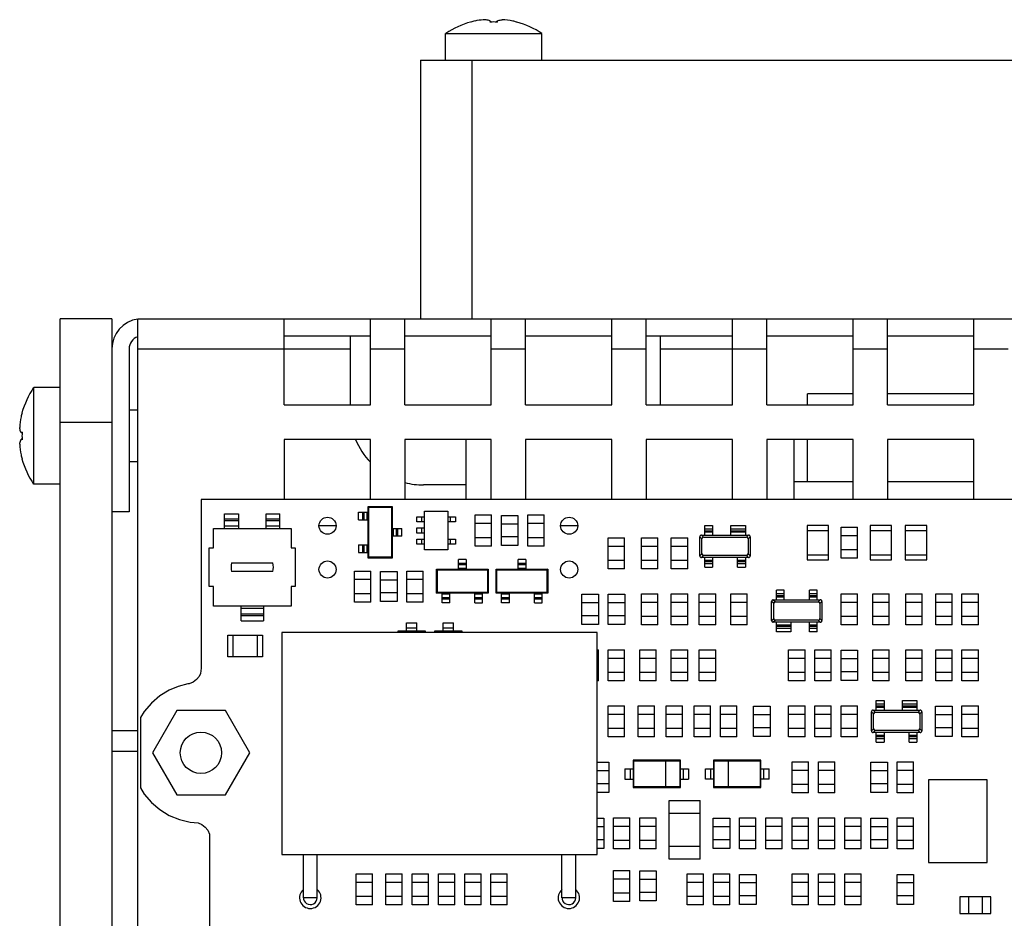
# Model space of a CAD drawing. Header units: millimetres. Extents: x 6 to 490, y 28 to 311.
# Tile 4 of 13: x 299 to 345, y 72 to 114. Entities that reach past the tile are written whole.
import ezdxf

# ---------------------------------------------------------------- set-up
doc = ezdxf.new("R2010")
doc.units = ezdxf.units.MM

msp = doc.modelspace()

# ---------------------------------------------------------------- linework, layer by layer
at = {"color": 7, "linetype": 'Continuous'}
for p, q in [((319.756, 113.524), (319.751, 113.523)), ((319.756, 113.524), (319.759, 113.521)), ((320.679, 113.522), (320.673, 113.567)), ((320.962, 113.522), (320.968, 113.567)), ((321.882, 113.521), (321.885, 113.524)), ((318.58, 111.749), (318.58, 112.983)), ((318.58, 112.983), (323.06, 112.983)), ((323.06, 111.749), (323.06, 112.983)), ((317.42, 111.749), (317.42, 99.749)), ((317.42, 111.749), (381.42, 111.749)), ((300.7, 53.148), (300.7, 99.748)), ((303.1, 99.748), (300.7, 99.748)), ((303.1, 99.748), (303.1, 53.148)), ((304.3, 66.105), (304.3, 99.749)), ((304.3, 99.749), (394.7, 99.749)), ((311.1, 95.749), (311.1, 99.749)), ((315.1, 95.749), (315.1, 99.749)), ((316.7, 95.749), (316.7, 99.749)), ((320.7, 95.749), (320.7, 99.749)), ((322.3, 95.749), (322.3, 99.749)), ((326.3, 95.749), (326.3, 99.749)), ((327.9, 95.749), (327.9, 99.749)), ((331.9, 95.749), (331.9, 99.749)), ((333.5, 95.749), (333.5, 99.749)), ((337.5, 95.749), (337.5, 99.749)), ((339.1, 95.749), (339.1, 99.749)), ((343.1, 95.749), (343.1, 99.749)), ((311.1, 98.949), (315.1, 98.949)), ((314.158, 98.949), (314.158, 95.749)), ((316.7, 98.949), (320.7, 98.949)), ((322.3, 98.949), (326.3, 98.949)), ((327.9, 98.949), (331.9, 98.949)), ((328.558, 95.749), (328.558, 98.949)), ((333.5, 98.949), (337.5, 98.949)), ((339.1, 98.949), (343.1, 98.949)), ((303.9, 98.349), (303.9, 90.789)), ((299.467, 92.069), (299.467, 96.549)), ((300.7, 96.549), (299.467, 96.549)), ((335.381, 95.749), (335.381, 96.255)), ((337.5, 96.255), (335.381, 96.255)), ((343.1, 96.255), (339.1, 96.255)), ((311.1, 95.749), (315.1, 95.749)), ((316.7, 95.749), (320.7, 95.749)), ((322.3, 95.749), (326.3, 95.749)), ((327.9, 95.749), (331.9, 95.749)), ((333.5, 95.749), (337.5, 95.749)), ((339.1, 95.749), (343.1, 95.749)), ((298.928, 95.37), (298.925, 95.373)), ((304.3, 95.509), (303.9, 95.509)), ((300.7, 94.948), (303.1, 94.948)), ((298.927, 94.45), (298.882, 94.456)), ((298.927, 94.167), (298.882, 94.161)), ((298.927, 94.167), (298.927, 94.171)), ((311.1, 94.149), (311.1, 91.359)), ((315.1, 94.149), (311.1, 94.149)), ((315.1, 91.359), (315.1, 94.149)), ((316.7, 94.149), (316.7, 91.359)), ((320.7, 94.149), (316.7, 94.149)), ((319.549, 91.359), (319.549, 94.149)), ((320.7, 91.359), (320.7, 94.149)), ((322.3, 94.149), (322.3, 91.359)), ((326.3, 94.149), (322.3, 94.149)), ((326.3, 91.359), (326.3, 94.149)), ((327.9, 94.149), (327.9, 91.359)), ((331.9, 94.149), (327.9, 94.149)), ((331.9, 91.359), (331.9, 94.149)), ((333.5, 94.149), (333.5, 91.359)), ((337.5, 94.149), (333.5, 94.149)), ((334.749, 94.149), (334.749, 91.359)), ((335.381, 92.175), (335.381, 94.149)), ((337.5, 91.359), (337.5, 94.149)), ((339.1, 94.149), (339.1, 91.359)), ((343.1, 94.149), (339.1, 94.149)), ((343.1, 91.359), (343.1, 94.149)), ((298.925, 93.244), (298.928, 93.247)), ((304.3, 93.109), (303.9, 93.109)), ((300.7, 92.069), (299.467, 92.069)), ((319.549, 92.031), (317.558, 92.031)), ((337.5, 92.175), (334.749, 92.175)), ((343.1, 92.175), (339.1, 92.175)), ((307.236, 91.359), (307.236, 83.524)), ((391.479, 91.359), (307.236, 91.359)), ((314.989, 88.635), (314.989, 91.035)), ((314.989, 91.035), (315.028, 90.997)), ((314.989, 91.035), (316.109, 91.035)), ((315.028, 88.674), (315.028, 90.997)), ((315.028, 90.997), (316.071, 90.997)), ((316.109, 91.035), (316.071, 90.997)), ((316.071, 90.997), (316.071, 88.674)), ((316.109, 91.035), (316.109, 88.635)), ((303.9, 90.789), (303.1, 90.789)), ((308.332, 90.01), (308.332, 90.69)), ((308.332, 90.69), (308.972, 90.69)), ((308.972, 90.69), (308.972, 90.01)), ((310.252, 90.01), (310.252, 90.69)), ((310.252, 90.69), (310.892, 90.69)), ((310.892, 90.01), (310.892, 90.69)), ((314.549, 90.415), (314.549, 90.775)), ((314.549, 90.775), (314.989, 90.775)), ((317.246, 90.317), (317.246, 90.557)), ((317.246, 90.557), (317.606, 90.557)), ((317.486, 90.317), (317.486, 90.557)), ((317.606, 89.017), (317.606, 90.817)), ((317.606, 90.817), (318.686, 90.817)), ((318.686, 90.817), (318.686, 89.017)), ((318.686, 90.557), (319.046, 90.557)), ((318.806, 90.557), (318.806, 90.317)), ((319.046, 90.557), (319.046, 90.317)), ((319.96, 89.197), (319.96, 90.637)), ((319.96, 90.637), (320.72, 90.637)), ((320.72, 89.197), (320.72, 90.637)), ((321.176, 89.217), (321.176, 90.617)), ((321.176, 90.617), (321.944, 90.617)), ((321.944, 90.617), (321.944, 89.217)), ((322.399, 89.197), (322.399, 90.637)), ((322.399, 90.637), (323.159, 90.637)), ((323.159, 89.197), (323.159, 90.637)), ((308.972, 90.37), (308.332, 90.37)), ((310.892, 90.37), (310.252, 90.37)), ((312.71, 90.149), (313.503, 90.149)), ((314.549, 90.415), (314.989, 90.415)), ((317.606, 90.317), (317.246, 90.317)), ((317.246, 89.797), (317.246, 90.037)), ((317.246, 90.037), (317.606, 90.037)), ((317.486, 89.797), (317.486, 90.037)), ((319.046, 90.317), (318.686, 90.317)), ((320.72, 90.237), (319.96, 90.237)), ((321.944, 90.217), (321.176, 90.217)), ((323.159, 90.237), (322.399, 90.237)), ((323.927, 90.149), (324.719, 90.149)), ((330.613, 89.705), (330.613, 90.153)), ((330.613, 90.153), (330.973, 90.153)), ((330.973, 90.153), (330.973, 89.705)), ((331.829, 89.705), (331.829, 90.153)), ((331.829, 90.153), (332.501, 90.153)), ((332.501, 90.153), (332.501, 89.705)), ((335.365, 90.148), (335.365, 88.548)), ((336.365, 90.148), (335.365, 90.148)), ((336.365, 88.548), (336.365, 90.148)), ((336.948, 88.628), (336.948, 90.068)), ((336.948, 90.068), (337.708, 90.068)), ((337.708, 88.628), (337.708, 90.068)), ((338.291, 90.148), (338.291, 88.548)), ((339.291, 90.148), (338.291, 90.148)), ((339.291, 88.548), (339.291, 90.148)), ((339.917, 90.148), (339.917, 88.548)), ((340.917, 90.148), (339.917, 90.148)), ((340.917, 88.548), (340.917, 90.148)), ((307.812, 89.11), (307.812, 90.01)), ((307.812, 90.01), (311.412, 90.01)), ((311.412, 90.01), (311.412, 89.11)), ((316.109, 90.015), (316.549, 90.015)), ((316.549, 89.655), (316.109, 89.655)), ((316.549, 89.655), (316.549, 90.015)), ((317.606, 89.797), (317.246, 89.797)), ((319.96, 89.597), (320.72, 89.597)), ((321.944, 89.617), (321.176, 89.617)), ((322.399, 89.597), (323.159, 89.597)), ((326.138, 88.14), (326.138, 89.58)), ((326.138, 89.58), (326.898, 89.58)), ((326.898, 88.14), (326.898, 89.58)), ((327.682, 88.14), (327.682, 89.58)), ((327.682, 89.58), (328.442, 89.58)), ((328.442, 88.14), (328.442, 89.58)), ((329.064, 88.14), (329.064, 89.58)), ((329.064, 89.58), (329.824, 89.58)), ((329.824, 88.14), (329.824, 89.58)), ((330.389, 88.743), (330.389, 89.628)), ((330.466, 89.705), (332.648, 89.705)), ((330.563, 89.609), (332.551, 89.609)), ((332.725, 89.628), (332.725, 88.743)), ((336.365, 89.908), (335.365, 89.908)), ((337.708, 89.668), (336.948, 89.668)), ((339.291, 89.908), (338.291, 89.908)), ((340.917, 89.908), (339.917, 89.908)), ((314.549, 89.255), (314.549, 88.895)), ((314.549, 89.255), (314.989, 89.255)), ((317.246, 89.277), (317.246, 89.517)), ((317.246, 89.517), (317.606, 89.517)), ((317.606, 89.277), (317.246, 89.277)), ((317.486, 89.277), (317.486, 89.517)), ((318.686, 89.517), (319.046, 89.517)), ((319.046, 89.277), (318.686, 89.277)), ((318.806, 89.517), (318.806, 89.277)), ((319.046, 89.517), (319.046, 89.277)), ((320.72, 89.197), (319.96, 89.197)), ((321.944, 89.217), (321.176, 89.217)), ((323.159, 89.197), (322.399, 89.197)), ((326.898, 89.18), (326.138, 89.18)), ((328.442, 89.18), (327.682, 89.18)), ((329.824, 89.18), (329.064, 89.18)), ((330.486, 88.839), (330.486, 89.531)), ((332.629, 89.531), (332.629, 88.839)), ((307.612, 87.31), (307.612, 89.11)), ((307.612, 89.11), (307.812, 89.11)), ((311.412, 89.11), (311.612, 89.11)), ((311.612, 89.11), (311.612, 87.31)), ((314.549, 88.895), (314.989, 88.895)), ((314.989, 88.635), (315.028, 88.674)), ((316.071, 88.674), (315.028, 88.674)), ((316.109, 88.635), (316.071, 88.674)), ((318.686, 89.017), (317.606, 89.017)), ((332.648, 88.665), (330.466, 88.665)), ((332.551, 88.762), (330.563, 88.762)), ((330.613, 88.217), (330.613, 88.665)), ((330.973, 88.665), (330.973, 88.217)), ((332.141, 88.217), (332.141, 88.665)), ((332.501, 88.665), (332.501, 88.217)), ((335.365, 88.788), (336.365, 88.788)), ((336.948, 89.028), (337.708, 89.028)), ((338.291, 88.788), (339.291, 88.788)), ((339.917, 88.788), (340.917, 88.788)), ((308.653, 88.414), (310.57, 88.414)), ((316.109, 88.635), (314.989, 88.635)), ((319.185, 88.124), (319.185, 88.564)), ((319.545, 88.564), (319.185, 88.564)), ((319.545, 88.564), (319.545, 88.124)), ((321.949, 88.124), (321.949, 88.564)), ((322.309, 88.564), (321.949, 88.564)), ((322.309, 88.564), (322.309, 88.124)), ((326.138, 88.54), (326.898, 88.54)), ((327.682, 88.54), (328.442, 88.54)), ((329.064, 88.54), (329.824, 88.54)), ((330.613, 88.217), (330.973, 88.217)), ((332.141, 88.217), (332.501, 88.217)), ((335.365, 88.548), (336.365, 88.548)), ((337.708, 88.628), (336.948, 88.628)), ((338.291, 88.548), (339.291, 88.548)), ((339.917, 88.548), (340.917, 88.548)), ((310.57, 88.006), (308.653, 88.006)), ((314.352, 86.596), (314.352, 88.036)), ((314.352, 88.036), (315.112, 88.036)), ((315.112, 86.596), (315.112, 88.036)), ((315.567, 86.616), (315.567, 88.016)), ((315.567, 88.016), (316.335, 88.016)), ((316.335, 88.016), (316.335, 86.616)), ((316.791, 86.596), (316.791, 88.036)), ((316.791, 88.036), (317.551, 88.036)), ((317.551, 86.596), (317.551, 88.036)), ((318.165, 87.004), (318.165, 88.124)), ((318.165, 88.124), (318.204, 88.085)), ((318.165, 88.124), (320.565, 88.124)), ((318.204, 87.042), (318.204, 88.085)), ((318.204, 88.085), (320.527, 88.085)), ((320.565, 88.124), (320.527, 88.085)), ((320.527, 88.085), (320.527, 87.042)), ((320.565, 88.124), (320.565, 87.004)), ((320.929, 87.004), (320.929, 88.124)), ((320.929, 88.124), (320.967, 88.085)), ((320.929, 88.124), (323.329, 88.124)), ((320.967, 87.042), (320.967, 88.085)), ((320.967, 88.085), (323.29, 88.085)), ((323.329, 88.124), (323.29, 88.085)), ((323.29, 88.085), (323.29, 87.042)), ((323.329, 88.124), (323.329, 87.004)), ((326.898, 88.14), (326.138, 88.14)), ((328.442, 88.14), (327.682, 88.14)), ((329.824, 88.14), (329.064, 88.14)), ((307.812, 87.31), (307.612, 87.31)), ((307.812, 86.41), (307.812, 87.31)), ((311.412, 87.31), (311.412, 86.41)), ((311.612, 87.31), (311.412, 87.31)), ((315.112, 87.636), (314.352, 87.636)), ((316.335, 87.616), (315.567, 87.616)), ((317.551, 87.636), (316.791, 87.636)), ((314.352, 86.996), (315.112, 86.996)), ((316.335, 87.016), (315.567, 87.016)), ((316.791, 86.996), (317.551, 86.996)), ((318.165, 87.004), (318.204, 87.042)), ((320.565, 87.004), (318.165, 87.004)), ((320.527, 87.042), (318.204, 87.042)), ((318.425, 86.564), (318.425, 87.004)), ((318.785, 86.564), (318.785, 87.004)), ((319.945, 86.564), (319.945, 87.004)), ((320.305, 86.564), (320.305, 87.004)), ((320.565, 87.004), (320.527, 87.042)), ((320.929, 87.004), (320.967, 87.042)), ((323.329, 87.004), (320.929, 87.004)), ((323.29, 87.042), (320.967, 87.042)), ((321.189, 86.564), (321.189, 87.004)), ((321.549, 86.564), (321.549, 87.004)), ((322.709, 86.564), (322.709, 87.004)), ((323.069, 86.564), (323.069, 87.004)), ((323.329, 87.004), (323.29, 87.042)), ((324.915, 85.559), (324.915, 86.959)), ((324.915, 86.959), (325.683, 86.959)), ((325.683, 86.959), (325.683, 85.559)), ((326.134, 85.559), (326.134, 86.959)), ((326.134, 86.959), (326.902, 86.959)), ((326.902, 86.959), (326.902, 85.559)), ((327.682, 85.539), (327.682, 86.979)), ((327.682, 86.979), (328.442, 86.979)), ((328.442, 85.539), (328.442, 86.979)), ((329.064, 85.539), (329.064, 86.979)), ((329.064, 86.979), (329.824, 86.979)), ((329.824, 85.539), (329.824, 86.979)), ((330.364, 85.539), (330.364, 86.979)), ((330.364, 86.979), (331.124, 86.979)), ((331.124, 85.539), (331.124, 86.979)), ((331.827, 85.539), (331.827, 86.979)), ((331.827, 86.979), (332.587, 86.979)), ((332.587, 85.539), (332.587, 86.979)), ((333.946, 86.698), (333.946, 87.146)), ((334.306, 87.146), (333.946, 87.146)), ((334.306, 86.698), (334.306, 87.146)), ((335.474, 86.698), (335.474, 87.146)), ((335.834, 87.146), (335.474, 87.146)), ((335.834, 86.698), (335.834, 87.146)), ((336.948, 85.539), (336.948, 86.979)), ((336.948, 86.979), (337.708, 86.979)), ((337.708, 85.539), (337.708, 86.979)), ((338.411, 85.539), (338.411, 86.979)), ((338.411, 86.979), (339.171, 86.979)), ((339.171, 85.539), (339.171, 86.979)), ((339.955, 85.539), (339.955, 86.979)), ((339.955, 86.979), (340.715, 86.979)), ((340.715, 85.539), (340.715, 86.979)), ((341.337, 85.539), (341.337, 86.979)), ((341.337, 86.979), (342.097, 86.979)), ((342.097, 85.539), (342.097, 86.979)), ((342.556, 85.539), (342.556, 86.979)), ((342.556, 86.979), (343.316, 86.979)), ((343.316, 85.539), (343.316, 86.979)), ((311.412, 86.41), (307.812, 86.41)), ((309.092, 85.73), (309.092, 86.41)), ((310.132, 86.41), (310.132, 85.73)), ((315.112, 86.596), (314.352, 86.596)), ((316.335, 86.616), (315.567, 86.616)), ((317.551, 86.596), (316.791, 86.596)), ((318.785, 86.564), (318.425, 86.564)), ((319.945, 86.564), (320.305, 86.564)), ((321.549, 86.564), (321.189, 86.564)), ((322.709, 86.564), (323.069, 86.564)), ((325.683, 86.559), (324.915, 86.559)), ((326.902, 86.559), (326.134, 86.559)), ((328.442, 86.579), (327.682, 86.579)), ((329.824, 86.579), (329.064, 86.579)), ((331.124, 86.579), (330.364, 86.579)), ((332.587, 86.579), (331.827, 86.579)), ((333.722, 85.735), (333.722, 86.621)), ((333.799, 86.698), (335.98, 86.698)), ((333.818, 85.832), (333.818, 86.524)), ((333.895, 86.601), (335.884, 86.601)), ((335.961, 86.524), (335.961, 85.832)), ((336.058, 86.621), (336.058, 85.735)), ((337.708, 86.579), (336.948, 86.579)), ((339.171, 86.579), (338.411, 86.579)), ((340.715, 86.579), (339.955, 86.579)), ((342.097, 86.579), (341.337, 86.579)), ((343.316, 86.579), (342.556, 86.579)), ((309.092, 86.05), (310.132, 86.05)), ((325.683, 85.959), (324.915, 85.959)), ((326.902, 85.959), (326.134, 85.959)), ((327.682, 85.939), (328.442, 85.939)), ((329.064, 85.939), (329.824, 85.939)), ((330.364, 85.939), (331.124, 85.939)), ((331.827, 85.939), (332.587, 85.939)), ((336.948, 85.939), (337.708, 85.939)), ((338.411, 85.939), (339.171, 85.939)), ((339.955, 85.939), (340.715, 85.939)), ((341.337, 85.939), (342.097, 85.939)), ((342.556, 85.939), (343.316, 85.939)), ((309.092, 85.73), (310.132, 85.73)), ((316.768, 85.246), (316.768, 85.626)), ((316.768, 85.626), (317.248, 85.626)), ((317.248, 85.246), (317.248, 85.626)), ((318.475, 85.246), (318.475, 85.626)), ((318.475, 85.626), (318.955, 85.626)), ((318.955, 85.246), (318.955, 85.626)), ((325.683, 85.559), (324.915, 85.559)), ((326.902, 85.559), (326.134, 85.559)), ((328.442, 85.539), (327.682, 85.539)), ((329.824, 85.539), (329.064, 85.539)), ((331.124, 85.539), (330.364, 85.539)), ((332.587, 85.539), (331.827, 85.539)), ((335.98, 85.658), (333.799, 85.658)), ((335.884, 85.754), (333.895, 85.754)), ((333.946, 85.21), (333.946, 85.658)), ((334.618, 85.658), (334.618, 85.21)), ((335.474, 85.21), (335.474, 85.658)), ((335.834, 85.21), (335.834, 85.658)), ((337.708, 85.539), (336.948, 85.539)), ((339.171, 85.539), (338.411, 85.539)), ((340.715, 85.539), (339.955, 85.539)), ((342.097, 85.539), (341.337, 85.539)), ((343.316, 85.539), (342.556, 85.539)), ((308.486, 84.052), (308.486, 85.052)), ((308.486, 85.052), (310.086, 85.052)), ((308.726, 84.052), (308.726, 85.052)), ((309.846, 85.052), (309.846, 84.052)), ((310.086, 85.052), (310.086, 84.052)), ((310.988, 85.188), (310.988, 74.868)), ((325.628, 85.188), (310.988, 85.188)), ((316.368, 85.246), (316.368, 85.188)), ((316.368, 85.246), (316.4, 85.214)), ((317.648, 85.246), (316.368, 85.246)), ((316.4, 85.188), (316.4, 85.214)), ((316.4, 85.214), (317.617, 85.214)), ((317.248, 85.386), (316.768, 85.386)), ((317.617, 85.214), (317.648, 85.246)), ((317.617, 85.214), (317.617, 85.188)), ((317.648, 85.188), (317.648, 85.246)), ((318.075, 85.246), (318.075, 85.188)), ((318.075, 85.246), (318.106, 85.214)), ((319.355, 85.246), (318.075, 85.246)), ((318.106, 85.188), (318.106, 85.214)), ((318.106, 85.214), (319.323, 85.214)), ((318.955, 85.386), (318.475, 85.386)), ((319.323, 85.214), (319.355, 85.246)), ((319.323, 85.214), (319.323, 85.188)), ((319.355, 85.188), (319.355, 85.246)), ((325.628, 74.868), (325.628, 85.188)), ((334.618, 85.21), (333.946, 85.21)), ((335.834, 85.21), (335.474, 85.21)), ((325.628, 84.378), (325.679, 84.378)), ((325.679, 82.938), (325.679, 84.378)), ((326.138, 82.938), (326.138, 84.378)), ((326.138, 84.378), (326.898, 84.378)), ((326.898, 82.938), (326.898, 84.378)), ((327.601, 82.938), (327.601, 84.378)), ((327.601, 84.378), (328.361, 84.378)), ((328.361, 82.938), (328.361, 84.378)), ((329.064, 82.938), (329.064, 84.378)), ((329.064, 84.378), (329.824, 84.378)), ((329.824, 82.938), (329.824, 84.378)), ((330.364, 82.938), (330.364, 84.378)), ((330.364, 84.378), (331.124, 84.378)), ((331.124, 82.938), (331.124, 84.378)), ((334.51, 82.938), (334.51, 84.378)), ((334.51, 84.378), (335.27, 84.378)), ((335.27, 82.938), (335.27, 84.378)), ((335.729, 82.938), (335.729, 84.378)), ((335.729, 84.378), (336.489, 84.378)), ((336.489, 82.938), (336.489, 84.378)), ((336.944, 82.958), (336.944, 84.358)), ((336.944, 84.358), (337.712, 84.358)), ((337.712, 84.358), (337.712, 82.958)), ((338.411, 82.938), (338.411, 84.378)), ((338.411, 84.378), (339.171, 84.378)), ((339.171, 82.938), (339.171, 84.378)), ((339.955, 82.938), (339.955, 84.378)), ((339.955, 84.378), (340.715, 84.378)), ((340.715, 82.938), (340.715, 84.378)), ((341.337, 82.938), (341.337, 84.378)), ((341.337, 84.378), (342.097, 84.378)), ((342.097, 82.938), (342.097, 84.378)), ((342.556, 82.938), (342.556, 84.378)), ((342.556, 84.378), (343.316, 84.378)), ((343.316, 82.938), (343.316, 84.378)), ((310.086, 84.052), (308.486, 84.052)), ((325.679, 83.978), (325.628, 83.978)), ((326.898, 83.978), (326.138, 83.978)), ((328.361, 83.978), (327.601, 83.978)), ((329.824, 83.978), (329.064, 83.978)), ((331.124, 83.978), (330.364, 83.978)), ((335.27, 83.978), (334.51, 83.978)), ((336.489, 83.978), (335.729, 83.978)), ((337.712, 83.958), (336.944, 83.958)), ((339.171, 83.978), (338.411, 83.978)), ((340.715, 83.978), (339.955, 83.978)), ((342.097, 83.978), (341.337, 83.978)), ((343.316, 83.978), (342.556, 83.978)), ((307.204, 83.286), (307.146, 83.145)), ((307.236, 83.524), (307.204, 83.286)), ((325.628, 83.338), (325.679, 83.338)), ((326.138, 83.338), (326.898, 83.338)), ((327.601, 83.338), (328.361, 83.338)), ((329.064, 83.338), (329.824, 83.338)), ((330.364, 83.338), (331.124, 83.338)), ((334.51, 83.338), (335.27, 83.338)), ((335.729, 83.338), (336.489, 83.338)), ((337.712, 83.358), (336.944, 83.358)), ((338.411, 83.338), (339.171, 83.338)), ((339.955, 83.338), (340.715, 83.338)), ((341.337, 83.338), (342.097, 83.338)), ((342.556, 83.338), (343.316, 83.338)), ((306.627, 82.795), (306.179, 82.679)), ((306.689, 82.797), (306.627, 82.795)), ((306.876, 82.875), (306.689, 82.797)), ((307.028, 82.993), (306.876, 82.875)), ((307.146, 83.145), (307.028, 82.993)), ((325.679, 82.938), (325.628, 82.938)), ((326.898, 82.938), (326.138, 82.938)), ((328.361, 82.938), (327.601, 82.938)), ((329.824, 82.938), (329.064, 82.938)), ((331.124, 82.938), (330.364, 82.938)), ((335.27, 82.938), (334.51, 82.938)), ((336.489, 82.938), (335.729, 82.938)), ((337.712, 82.958), (336.944, 82.958)), ((339.171, 82.938), (338.411, 82.938)), ((340.715, 82.938), (339.955, 82.938)), ((342.097, 82.938), (341.337, 82.938)), ((343.316, 82.938), (342.556, 82.938)), ((305.758, 82.505), (305.321, 82.238)), ((306.179, 82.679), (305.758, 82.505)), ((304.932, 81.905), (304.6, 81.516)), ((305.321, 82.238), (304.932, 81.905)), ((338.579, 81.577), (338.579, 82.025)), ((338.579, 82.025), (338.939, 82.025)), ((338.939, 82.025), (338.939, 81.577)), ((339.795, 81.577), (339.795, 82.025)), ((339.795, 82.025), (340.467, 82.025)), ((340.467, 82.025), (340.467, 81.577)), ((304.6, 81.516), (304.424, 81.229)), ((306.108, 81.556), (304.978, 79.599)), ((308.368, 81.556), (306.108, 81.556)), ((309.498, 79.599), (308.368, 81.556)), ((326.138, 80.337), (326.138, 81.777)), ((326.138, 81.777), (326.898, 81.777)), ((326.898, 81.377), (326.138, 81.377)), ((326.898, 80.337), (326.898, 81.777)), ((327.52, 80.337), (327.52, 81.777)), ((327.52, 81.777), (328.28, 81.777)), ((328.28, 81.377), (327.52, 81.377)), ((328.28, 80.337), (328.28, 81.777)), ((328.82, 80.337), (328.82, 81.777)), ((328.82, 81.777), (329.58, 81.777)), ((329.58, 81.377), (328.82, 81.377)), ((329.58, 80.337), (329.58, 81.777)), ((330.12, 80.337), (330.12, 81.777)), ((330.12, 81.777), (330.88, 81.777)), ((330.88, 81.377), (330.12, 81.377)), ((330.88, 80.337), (330.88, 81.777)), ((331.34, 80.337), (331.34, 81.777)), ((331.34, 81.777), (332.1, 81.777)), ((332.1, 81.377), (331.34, 81.377)), ((332.1, 80.337), (332.1, 81.777)), ((332.88, 80.357), (332.88, 81.757)), ((332.88, 81.757), (333.648, 81.757)), ((333.648, 81.357), (332.88, 81.357)), ((333.648, 81.757), (333.648, 80.357)), ((334.51, 80.337), (334.51, 81.777)), ((334.51, 81.777), (335.27, 81.777)), ((335.27, 81.377), (334.51, 81.377)), ((335.27, 80.337), (335.27, 81.777)), ((335.729, 80.337), (335.729, 81.777)), ((335.729, 81.777), (336.489, 81.777)), ((336.489, 81.377), (335.729, 81.377)), ((336.489, 80.337), (336.489, 81.777)), ((336.948, 80.337), (336.948, 81.777)), ((336.948, 81.777), (337.708, 81.777)), ((337.708, 81.377), (336.948, 81.377)), ((337.708, 80.337), (337.708, 81.777)), ((338.355, 80.615), (338.355, 81.5)), ((338.432, 81.577), (340.613, 81.577)), ((338.451, 80.711), (338.451, 81.403)), ((338.528, 81.481), (340.517, 81.481)), ((340.594, 81.403), (340.594, 80.711)), ((340.691, 81.5), (340.691, 80.615)), ((341.333, 80.357), (341.333, 81.757)), ((341.333, 81.757), (342.101, 81.757)), ((342.101, 81.357), (341.333, 81.357)), ((342.101, 81.757), (342.101, 80.357)), ((342.556, 80.337), (342.556, 81.777)), ((342.556, 81.777), (343.316, 81.777)), ((343.316, 81.377), (342.556, 81.377)), ((343.316, 80.337), (343.316, 81.777)), ((304.424, 81.229), (304.424, 77.971)), ((303.1, 80.628), (304.3, 80.628)), ((326.138, 80.737), (326.898, 80.737)), ((327.52, 80.737), (328.28, 80.737)), ((328.82, 80.737), (329.58, 80.737)), ((330.12, 80.737), (330.88, 80.737)), ((331.34, 80.737), (332.1, 80.737)), ((333.648, 80.757), (332.88, 80.757)), ((334.51, 80.737), (335.27, 80.737)), ((335.729, 80.737), (336.489, 80.737)), ((336.948, 80.737), (337.708, 80.737)), ((340.613, 80.537), (338.432, 80.537)), ((340.517, 80.634), (338.528, 80.634)), ((338.579, 80.089), (338.579, 80.537)), ((338.939, 80.537), (338.939, 80.089)), ((340.107, 80.089), (340.107, 80.537)), ((340.467, 80.537), (340.467, 80.089)), ((342.101, 80.757), (341.333, 80.757)), ((342.556, 80.737), (343.316, 80.737)), ((326.898, 80.337), (326.138, 80.337)), ((328.28, 80.337), (327.52, 80.337)), ((329.58, 80.337), (328.82, 80.337)), ((330.88, 80.337), (330.12, 80.337)), ((332.1, 80.337), (331.34, 80.337)), ((333.648, 80.357), (332.88, 80.357)), ((335.27, 80.337), (334.51, 80.337)), ((336.489, 80.337), (335.729, 80.337)), ((337.708, 80.337), (336.948, 80.337)), ((338.579, 80.089), (338.939, 80.089)), ((340.107, 80.089), (340.467, 80.089)), ((342.101, 80.357), (341.333, 80.357)), ((343.316, 80.337), (342.556, 80.337)), ((303.1, 79.668), (304.3, 79.668)), ((304.978, 79.599), (306.108, 77.642)), ((308.368, 77.642), (309.498, 79.599)), ((325.628, 79.156), (326.17, 79.156)), ((326.17, 79.156), (326.17, 77.756)), ((327.287, 79.259), (327.287, 77.979)), ((327.287, 79.259), (327.319, 79.227)), ((329.487, 79.259), (327.287, 79.259)), ((327.319, 78.01), (327.319, 79.227)), ((327.319, 79.227), (329.456, 79.227)), ((328.816, 78.01), (328.816, 79.227)), ((329.487, 79.259), (329.456, 79.227)), ((329.456, 79.227), (329.456, 78.01)), ((329.487, 77.979), (329.487, 79.259)), ((331.026, 79.259), (331.026, 77.979)), ((331.058, 79.227), (331.026, 79.259)), ((333.226, 79.259), (331.026, 79.259)), ((331.058, 78.01), (331.058, 79.227)), ((331.058, 79.227), (333.195, 79.227)), ((331.698, 79.227), (331.698, 78.01)), ((333.195, 79.227), (333.226, 79.259)), ((333.195, 79.227), (333.195, 78.01)), ((333.226, 77.979), (333.226, 79.259)), ((334.672, 77.736), (334.672, 79.176)), ((334.672, 79.176), (335.432, 79.176)), ((335.432, 77.736), (335.432, 79.176)), ((335.891, 77.736), (335.891, 79.176)), ((335.891, 79.176), (336.651, 79.176)), ((336.651, 77.736), (336.651, 79.176)), ((338.326, 77.756), (338.326, 79.156)), ((338.326, 79.156), (339.094, 79.156)), ((339.094, 79.156), (339.094, 77.756)), ((339.549, 77.736), (339.549, 79.176)), ((339.549, 79.176), (340.309, 79.176)), ((340.309, 77.736), (340.309, 79.176)), ((326.17, 78.756), (325.628, 78.756)), ((326.907, 78.859), (326.907, 78.379)), ((326.907, 78.859), (327.287, 78.859)), ((327.147, 78.859), (327.147, 78.379)), ((329.487, 78.859), (329.867, 78.859)), ((329.627, 78.379), (329.627, 78.859)), ((329.867, 78.859), (329.867, 78.379)), ((330.646, 78.379), (330.646, 78.859)), ((330.646, 78.859), (331.026, 78.859)), ((330.886, 78.859), (330.886, 78.379)), ((333.226, 78.859), (333.606, 78.859)), ((333.366, 78.379), (333.366, 78.859)), ((333.606, 78.379), (333.606, 78.859)), ((335.432, 78.776), (334.672, 78.776)), ((336.651, 78.776), (335.891, 78.776)), ((339.094, 78.756), (338.326, 78.756)), ((340.309, 78.776), (339.549, 78.776)), ((326.17, 78.156), (325.628, 78.156)), ((326.907, 78.379), (327.287, 78.379)), ((329.487, 78.379), (329.867, 78.379)), ((331.026, 78.379), (330.646, 78.379)), ((333.606, 78.379), (333.226, 78.379)), ((339.094, 78.156), (338.326, 78.156)), ((341.007, 78.344), (341.007, 74.504)), ((343.727, 78.344), (341.007, 78.344)), ((343.727, 74.504), (343.727, 78.344)), ((304.424, 77.971), (304.6, 77.682)), ((326.17, 77.756), (325.628, 77.756)), ((327.319, 78.01), (327.287, 77.979)), ((327.287, 77.979), (329.487, 77.979)), ((329.456, 78.01), (327.319, 78.01)), ((329.456, 78.01), (329.487, 77.979)), ((331.026, 77.979), (331.058, 78.01)), ((331.026, 77.979), (333.226, 77.979)), ((333.195, 78.01), (331.058, 78.01)), ((333.226, 77.979), (333.195, 78.01)), ((334.672, 78.136), (335.432, 78.136)), ((335.432, 77.736), (334.672, 77.736)), ((335.891, 78.136), (336.651, 78.136)), ((336.651, 77.736), (335.891, 77.736)), ((339.094, 77.756), (338.326, 77.756)), ((339.549, 78.136), (340.309, 78.136)), ((340.309, 77.736), (339.549, 77.736)), ((304.6, 77.682), (304.932, 77.293)), ((304.932, 77.293), (305.321, 76.961)), ((306.108, 77.642), (308.368, 77.642)), ((328.968, 74.658), (328.968, 77.378)), ((328.968, 77.378), (330.408, 77.378)), ((330.408, 74.658), (330.408, 77.378)), ((305.321, 76.961), (305.758, 76.693)), ((305.758, 76.693), (306.23, 76.498)), ((306.23, 76.498), (306.728, 76.378)), ((306.728, 76.378), (307.1, 76.342)), ((307.1, 76.342), (307.278, 76.269)), ((325.628, 76.555), (325.926, 76.555)), ((325.926, 76.555), (325.926, 75.155)), ((326.382, 75.135), (326.382, 76.575)), ((326.382, 76.575), (327.142, 76.575)), ((327.142, 75.135), (327.142, 76.575)), ((327.601, 75.135), (327.601, 76.575)), ((327.601, 76.575), (328.361, 76.575)), ((328.361, 75.135), (328.361, 76.575)), ((330.408, 76.778), (328.968, 76.778)), ((331.011, 75.155), (331.011, 76.555)), ((331.011, 76.555), (331.779, 76.555)), ((331.779, 76.555), (331.779, 75.155)), ((332.234, 75.135), (332.234, 76.575)), ((332.234, 76.575), (332.994, 76.575)), ((332.994, 75.135), (332.994, 76.575)), ((333.453, 75.135), (333.453, 76.575)), ((333.453, 76.575), (334.213, 76.575)), ((334.213, 75.135), (334.213, 76.575)), ((334.672, 75.135), (334.672, 76.575)), ((334.672, 76.575), (335.432, 76.575)), ((335.432, 75.135), (335.432, 76.575)), ((335.891, 75.135), (335.891, 76.575)), ((335.891, 76.575), (336.651, 76.575)), ((336.651, 75.135), (336.651, 76.575)), ((337.111, 75.135), (337.111, 76.575)), ((337.111, 76.575), (337.871, 76.575)), ((337.871, 75.135), (337.871, 76.575)), ((338.326, 75.155), (338.326, 76.555)), ((338.326, 76.555), (339.094, 76.555)), ((339.094, 76.555), (339.094, 75.155)), ((339.549, 75.135), (339.549, 76.575)), ((339.549, 76.575), (340.309, 76.575)), ((340.309, 75.135), (340.309, 76.575)), ((307.278, 76.269), (307.431, 76.151)), ((307.431, 76.151), (307.548, 75.999)), ((307.548, 75.999), (307.628, 75.813)), ((325.926, 76.155), (325.628, 76.155)), ((327.142, 76.175), (326.382, 76.175)), ((328.361, 76.175), (327.601, 76.175)), ((331.779, 76.155), (331.011, 76.155)), ((332.994, 76.175), (332.234, 76.175)), ((334.213, 76.175), (333.453, 76.175)), ((335.432, 76.175), (334.672, 76.175)), ((336.651, 76.175), (335.891, 76.175)), ((337.871, 76.175), (337.111, 76.175)), ((339.094, 76.155), (338.326, 76.155)), ((340.309, 76.175), (339.549, 76.175)), ((307.628, 75.813), (307.636, 75.63)), ((307.636, 75.63), (307.636, 71.154)), ((325.926, 75.555), (325.628, 75.555)), ((326.382, 75.535), (327.142, 75.535)), ((327.601, 75.535), (328.361, 75.535)), ((331.779, 75.555), (331.011, 75.555)), ((332.234, 75.535), (332.994, 75.535)), ((333.453, 75.535), (334.213, 75.535)), ((334.672, 75.535), (335.432, 75.535)), ((335.891, 75.535), (336.651, 75.535)), ((337.111, 75.535), (337.871, 75.535)), ((339.094, 75.555), (338.326, 75.555)), ((339.549, 75.535), (340.309, 75.535)), ((325.926, 75.155), (325.628, 75.155)), ((327.142, 75.135), (326.382, 75.135)), ((328.361, 75.135), (327.601, 75.135)), ((328.968, 75.258), (330.408, 75.258)), ((331.779, 75.155), (331.011, 75.155)), ((332.994, 75.135), (332.234, 75.135)), ((334.213, 75.135), (333.453, 75.135)), ((335.432, 75.135), (334.672, 75.135)), ((336.651, 75.135), (335.891, 75.135)), ((337.871, 75.135), (337.111, 75.135)), ((339.094, 75.155), (338.326, 75.155)), ((340.309, 75.135), (339.549, 75.135)), ((310.988, 74.868), (325.628, 74.868)), ((311.988, 72.868), (311.988, 74.868)), ((312.628, 72.868), (312.628, 74.868)), ((323.988, 72.868), (323.988, 74.868)), ((324.628, 72.868), (324.628, 74.868)), ((330.408, 74.658), (328.968, 74.658)), ((341.007, 74.504), (343.727, 74.504)), ((326.382, 72.697), (326.382, 74.137)), ((326.382, 74.137), (327.142, 74.137)), ((327.142, 72.697), (327.142, 74.137)), ((327.597, 72.717), (327.597, 74.117)), ((327.597, 74.117), (328.365, 74.117)), ((328.365, 74.117), (328.365, 72.717)), ((314.433, 72.534), (314.433, 73.974)), ((314.433, 73.974), (315.193, 73.974)), ((315.193, 72.534), (315.193, 73.974)), ((315.815, 72.534), (315.815, 73.974)), ((315.815, 73.974), (316.575, 73.974)), ((316.575, 72.534), (316.575, 73.974)), ((317.034, 72.534), (317.034, 73.974)), ((317.034, 73.974), (317.794, 73.974)), ((317.794, 72.534), (317.794, 73.974)), ((318.254, 72.534), (318.254, 73.974)), ((318.254, 73.974), (319.014, 73.974)), ((319.014, 72.534), (319.014, 73.974)), ((319.473, 72.534), (319.473, 73.974)), ((319.473, 73.974), (320.233, 73.974)), ((320.233, 72.534), (320.233, 73.974)), ((320.692, 72.534), (320.692, 73.974)), ((320.692, 73.974), (321.452, 73.974)), ((321.452, 72.534), (321.452, 73.974)), ((327.142, 73.737), (326.382, 73.737)), ((328.365, 73.717), (327.597, 73.717)), ((329.795, 72.534), (329.795, 73.974)), ((329.795, 73.974), (330.555, 73.974)), ((330.555, 72.534), (330.555, 73.974)), ((331.015, 72.534), (331.015, 73.974)), ((331.015, 73.974), (331.775, 73.974)), ((331.775, 72.534), (331.775, 73.974)), ((332.23, 72.554), (332.23, 73.954)), ((332.23, 73.954), (332.998, 73.954)), ((332.998, 73.954), (332.998, 72.554)), ((334.672, 72.534), (334.672, 73.974)), ((334.672, 73.974), (335.432, 73.974)), ((335.432, 72.534), (335.432, 73.974)), ((335.891, 72.534), (335.891, 73.974)), ((335.891, 73.974), (336.651, 73.974)), ((336.651, 72.534), (336.651, 73.974)), ((337.111, 72.534), (337.111, 73.974)), ((337.111, 73.974), (337.871, 73.974)), ((337.871, 72.534), (337.871, 73.974)), ((339.545, 72.554), (339.545, 73.954)), ((339.545, 73.954), (340.313, 73.954)), ((340.313, 73.954), (340.313, 72.554)), ((315.193, 73.574), (314.433, 73.574)), ((316.575, 73.574), (315.815, 73.574)), ((317.794, 73.574), (317.034, 73.574)), ((319.014, 73.574), (318.254, 73.574)), ((320.233, 73.574), (319.473, 73.574)), ((321.452, 73.574), (320.692, 73.574)), ((330.555, 73.574), (329.795, 73.574)), ((331.775, 73.574), (331.015, 73.574)), ((332.998, 73.554), (332.23, 73.554)), ((335.432, 73.574), (334.672, 73.574)), ((336.651, 73.574), (335.891, 73.574)), ((337.871, 73.574), (337.111, 73.574)), ((340.313, 73.554), (339.545, 73.554)), ((312.628, 72.868), (311.988, 72.868)), ((314.433, 72.934), (315.193, 72.934)), ((315.815, 72.934), (316.575, 72.934)), ((317.034, 72.934), (317.794, 72.934)), ((318.254, 72.934), (319.014, 72.934)), ((319.473, 72.934), (320.233, 72.934)), ((320.692, 72.934), (321.452, 72.934)), ((324.628, 72.868), (323.988, 72.868)), ((326.382, 73.097), (327.142, 73.097)), ((327.142, 72.697), (326.382, 72.697)), ((328.365, 73.117), (327.597, 73.117)), ((328.365, 72.717), (327.597, 72.717)), ((329.795, 72.934), (330.555, 72.934)), ((331.015, 72.934), (331.775, 72.934)), ((332.998, 72.954), (332.23, 72.954)), ((334.672, 72.934), (335.432, 72.934)), ((335.891, 72.934), (336.651, 72.934)), ((337.111, 72.934), (337.871, 72.934)), ((340.313, 72.954), (339.545, 72.954)), ((343.9, 72.903), (342.46, 72.903)), ((342.46, 72.903), (342.46, 72.143)), ((342.86, 72.903), (342.86, 72.143)), ((343.5, 72.903), (343.5, 72.143)), ((343.9, 72.143), (343.9, 72.903)), ((315.193, 72.534), (314.433, 72.534)), ((316.575, 72.534), (315.815, 72.534)), ((317.794, 72.534), (317.034, 72.534)), ((319.014, 72.534), (318.254, 72.534)), ((320.233, 72.534), (319.473, 72.534)), ((321.452, 72.534), (320.692, 72.534)), ((330.555, 72.534), (329.795, 72.534)), ((331.775, 72.534), (331.015, 72.534)), ((332.998, 72.554), (332.23, 72.554)), ((335.432, 72.534), (334.672, 72.534)), ((336.651, 72.534), (335.891, 72.534)), ((337.871, 72.534), (337.111, 72.534)), ((340.313, 72.554), (339.545, 72.554)), ((342.46, 72.143), (343.9, 72.143))]:
    msp.add_line(p, q, dxfattribs=at)
at = {"color": 9, "linetype": 'Continuous'}
for p, q in [((319.82, 99.749), (319.82, 111.749)), ((304.3, 98.349), (314.158, 98.349)), ((315.1, 98.349), (316.7, 98.349)), ((320.7, 98.349), (322.3, 98.349)), ((326.3, 98.349), (327.9, 98.349)), ((328.558, 98.349), (333.5, 98.349)), ((337.5, 98.349), (339.1, 98.349)), ((343.1, 98.349), (344.7, 98.349)), ((314.728, 90.775), (314.728, 90.415)), ((314.767, 90.415), (314.767, 90.775)), ((314.785, 90.775), (314.785, 90.415)), ((314.944, 90.415), (314.944, 90.775)), ((308.972, 90.45), (308.332, 90.45)), ((308.332, 90.13), (308.972, 90.13)), ((310.892, 90.45), (310.252, 90.45)), ((310.252, 90.13), (310.892, 90.13)), ((316.155, 90.015), (316.155, 89.655)), ((316.313, 89.655), (316.313, 90.015)), ((316.331, 90.015), (316.331, 89.655)), ((316.371, 89.655), (316.371, 90.015)), ((330.486, 89.531), (330.389, 89.628)), ((330.466, 89.705), (330.563, 89.609)), ((330.973, 89.98), (330.613, 89.98)), ((330.613, 89.908), (330.973, 89.908)), ((330.973, 89.833), (330.613, 89.833)), ((332.501, 89.98), (331.829, 89.98)), ((331.829, 89.908), (332.501, 89.908)), ((332.501, 89.833), (331.829, 89.833)), ((332.551, 89.609), (332.648, 89.705)), ((332.725, 89.628), (332.629, 89.531)), ((314.728, 89.255), (314.728, 88.895)), ((314.767, 88.895), (314.767, 89.255)), ((314.785, 89.255), (314.785, 88.895)), ((314.944, 88.895), (314.944, 89.255)), ((330.389, 88.743), (330.486, 88.839)), ((330.563, 88.762), (330.466, 88.665)), ((332.648, 88.665), (332.551, 88.762)), ((332.629, 88.839), (332.725, 88.743)), ((319.545, 88.386), (319.185, 88.386)), ((319.185, 88.346), (319.545, 88.346)), ((319.545, 88.328), (319.185, 88.328)), ((322.309, 88.386), (321.949, 88.386)), ((321.949, 88.346), (322.309, 88.346)), ((322.309, 88.328), (321.949, 88.328)), ((330.613, 88.538), (330.973, 88.538)), ((330.973, 88.463), (330.613, 88.463)), ((330.613, 88.391), (330.973, 88.391)), ((332.141, 88.538), (332.501, 88.538)), ((332.501, 88.463), (332.141, 88.463)), ((332.141, 88.391), (332.501, 88.391)), ((319.185, 88.169), (319.545, 88.169)), ((321.949, 88.169), (322.309, 88.169)), ((318.785, 86.959), (318.425, 86.959)), ((320.305, 86.959), (319.945, 86.959)), ((321.549, 86.959), (321.189, 86.959)), ((323.069, 86.959), (322.709, 86.959)), ((334.306, 86.972), (333.946, 86.972)), ((333.946, 86.9), (334.306, 86.9)), ((335.834, 86.972), (335.474, 86.972)), ((335.474, 86.9), (335.834, 86.9)), ((318.425, 86.8), (318.785, 86.8)), ((318.785, 86.782), (318.425, 86.782)), ((318.425, 86.742), (318.785, 86.742)), ((319.945, 86.8), (320.305, 86.8)), ((320.305, 86.782), (319.945, 86.782)), ((319.945, 86.742), (320.305, 86.742)), ((321.189, 86.8), (321.549, 86.8)), ((321.549, 86.782), (321.189, 86.782)), ((321.189, 86.742), (321.549, 86.742)), ((322.709, 86.8), (323.069, 86.8)), ((323.069, 86.782), (322.709, 86.782)), ((322.709, 86.742), (323.069, 86.742)), ((333.818, 86.524), (333.722, 86.621)), ((333.799, 86.698), (333.895, 86.601)), ((334.306, 86.826), (333.946, 86.826)), ((335.834, 86.826), (335.474, 86.826)), ((335.884, 86.601), (335.98, 86.698)), ((336.058, 86.621), (335.961, 86.524)), ((310.132, 86.29), (309.092, 86.29)), ((309.092, 85.97), (310.132, 85.97)), ((333.722, 85.735), (333.818, 85.832)), ((333.895, 85.754), (333.799, 85.658)), ((333.946, 85.53), (334.618, 85.53)), ((335.474, 85.53), (335.834, 85.53)), ((335.98, 85.658), (335.884, 85.754)), ((335.961, 85.832), (336.058, 85.735)), ((334.618, 85.456), (333.946, 85.456)), ((333.946, 85.383), (334.618, 85.383)), ((335.834, 85.456), (335.474, 85.456)), ((335.474, 85.383), (335.834, 85.383)), ((338.939, 81.852), (338.579, 81.852)), ((340.467, 81.852), (339.795, 81.852)), ((338.451, 81.403), (338.355, 81.5)), ((338.432, 81.577), (338.528, 81.481)), ((338.579, 81.78), (338.939, 81.78)), ((338.939, 81.705), (338.579, 81.705)), ((339.795, 81.78), (340.467, 81.78)), ((340.467, 81.705), (339.795, 81.705)), ((340.517, 81.481), (340.613, 81.577)), ((340.691, 81.5), (340.594, 81.403)), ((338.355, 80.615), (338.451, 80.711)), ((338.528, 80.634), (338.432, 80.537)), ((340.613, 80.537), (340.517, 80.634)), ((340.594, 80.711), (340.691, 80.615)), ((338.579, 80.41), (338.939, 80.41)), ((338.939, 80.335), (338.579, 80.335)), ((338.579, 80.263), (338.939, 80.263)), ((340.107, 80.41), (340.467, 80.41)), ((340.467, 80.335), (340.107, 80.335)), ((340.107, 80.263), (340.467, 80.263))]:
    msp.add_line(p, q, dxfattribs=at)
at = {"color": 7, "linetype": 'Continuous'}
for centre, radius in [((313.107, 90.139), 0.396), ((324.323, 90.139), 0.396), ((313.107, 88.107), 0.396), ((324.323, 88.107), 0.396), ((307.231, 79.597), 0.96)]:
    msp.add_circle(centre, radius, dxfattribs=at)
for centre, radius, start, end in [((320.82, 109.669), 4, 105.5093, 123.7447), ((320.822, 109.767), 3.902, 103.1164, 105.8144), ((320.593, 110.399), 3.236, 99.7784, 101.6936), ((320.608, 110.304), 3.332, 93.0249, 99.7657), ((320.82, 108.678), 4.847, 91.6735, 92.0904), ((320.82, 108.671), 4.853, 88.3268, 91.6732), ((320.821, 108.678), 4.847, 87.9096, 88.3265), ((321.031, 110.294), 3.341, 78.3777, 86.9544), ((320.819, 109.767), 3.902, 74.1856, 76.8836), ((320.821, 109.67), 3.998, 74.3696, 74.5631), ((320.82, 109.669), 4, 55.9442, 74.3696), ((320.821, 109.668), 4, 123.7448, 124.0558), ((304.5, 98.349), 1.4, 98.2393, 180), ((304.5, 98.349), 0.6, 109.5293, 180), ((302.78, 94.309), 4, 145.9442, 164.563), ((302.155, 94.519), 3.341, 168.3777, 176.9544), ((302.683, 94.307), 3.902, 164.1856, 166.8836), ((303.778, 94.309), 4.853, 178.3268, 181.625), ((303.772, 94.309), 4.847, 177.9096, 178.3265), ((303.772, 94.309), 4.847, 181.6735, 182.0904), ((317.558, 95.431), 3.4, 202.1712, 223.6694), ((302.117, 94.093), 3.303, 182.9964, 191.6715), ((302.683, 94.311), 3.902, 193.1164, 195.8144), ((302.78, 94.309), 4, 195.437, 214.0558), ((317.558, 95.431), 3.4, 255.3827, 270), ((309.612, 88.21), 0.98, 167.9853, 192.0147), ((309.612, 88.21), 0.98, 347.9853, 12.0147), ((312.308, 72.868), 0.498, 130.1259, 49.8725), ((324.308, 72.868), 0.498, 130.1259, 49.8725), ((312.307, 72.868), 0.32, 175.2137, 0), ((324.307, 72.868), 0.32, 175.2137, 0)]:
    msp.add_arc(centre, radius, start, end, dxfattribs=at)
for centre, major_axis, start_param, end_param in [((330.568, 89.526), (0.0605, -0.0605), 2.389713, 3.893472), ((332.546, 89.526), (0.0605, 0.0605), -0.751879, 0.751879), ((330.568, 88.845), (0.0605, 0.0605), 2.389713, 3.893472), ((332.546, 88.845), (0.0605, -0.0605), -0.751879, 0.751879), ((333.901, 86.519), (0.0605, -0.0605), 2.389713, 3.893472), ((335.878, 86.519), (0.0605, 0.0605), -0.751879, 0.751879), ((333.901, 85.837), (0.0605, 0.0605), -3.893472, -2.389713), ((335.878, 85.837), (0.0605, -0.0605), -0.751879, 0.751879), ((338.534, 81.398), (0.0605, -0.0605), 2.389713, 3.893472), ((340.511, 81.398), (0.0605, 0.0605), -0.751879, 0.751879), ((338.534, 80.717), (0.0605, 0.0605), 2.389713, 3.893472), ((340.511, 80.717), (0.0605, -0.0605), -0.751879, 0.751879)]:
    msp.add_ellipse(centre, major_axis=major_axis, ratio=0.935113, start_param=start_param, end_param=end_param, dxfattribs=at)
for points, knots in [([(320.673, 113.567), (320.653, 113.575), (320.575, 113.604), (320.493, 113.624), (320.432, 113.631)], [0, 0, 0, 0, 0.266218, 1, 1, 1, 1]), ([(320.673, 113.567), (320.671, 113.564), (320.66, 113.549), (320.651, 113.533), (320.644, 113.521)], [0, 0, 0, 0, 0.238314, 1, 1, 1, 1]), ([(320.968, 113.567), (320.988, 113.575), (321.066, 113.604), (321.148, 113.624), (321.209, 113.631)], [0, 0, 0, 0, 0.266212, 1, 1, 1, 1]), ([(320.997, 113.521), (320.995, 113.525), (320.986, 113.541), (320.976, 113.556), (320.968, 113.567)], [0, 0, 0, 0, 0.261837, 1, 1, 1, 1]), ([(298.882, 94.456), (298.874, 94.477), (298.845, 94.555), (298.826, 94.636), (298.818, 94.697)], [0, 0, 0, 0, 0.266212, 1, 1, 1, 1]), ([(298.818, 93.921), (298.821, 93.94), (298.834, 94.022), (298.859, 94.102), (298.882, 94.161)], [0, 0, 0, 0, 0.235043, 1, 1, 1, 1]), ([(298.928, 94.486), (298.924, 94.483), (298.908, 94.474), (298.893, 94.464), (298.882, 94.456)], [0, 0, 0, 0, 0.261837, 1, 1, 1, 1]), ([(298.882, 94.161), (298.886, 94.159), (298.901, 94.149), (298.916, 94.139), (298.928, 94.132)], [0, 0, 0, 0, 0.238314, 1, 1, 1, 1]), ([(330.466, 89.705), (330.456, 89.705), (330.436, 89.701), (330.41, 89.684), (330.393, 89.658), (330.389, 89.638), (330.389, 89.628)], [0, 0, 0, 0, 0.250084, 0.499978, 0.749885, 1, 1, 1, 1]), ([(332.725, 89.628), (332.725, 89.638), (332.721, 89.658), (332.704, 89.684), (332.678, 89.701), (332.658, 89.705), (332.648, 89.705)], [0, 0, 0, 0, 0.250084, 0.499978, 0.749885, 1, 1, 1, 1]), ([(330.389, 88.743), (330.389, 88.732), (330.393, 88.712), (330.41, 88.686), (330.436, 88.669), (330.456, 88.665), (330.466, 88.665)], [0, 0, 0, 0, 0.250084, 0.499978, 0.749885, 1, 1, 1, 1]), ([(332.648, 88.665), (332.658, 88.665), (332.678, 88.669), (332.704, 88.686), (332.721, 88.712), (332.725, 88.732), (332.725, 88.743)], [0, 0, 0, 0, 0.250084, 0.499978, 0.749885, 1, 1, 1, 1]), ([(333.799, 86.698), (333.789, 86.698), (333.768, 86.694), (333.742, 86.677), (333.725, 86.651), (333.722, 86.631), (333.722, 86.621)], [0, 0, 0, 0, 0.250084, 0.499978, 0.749885, 1, 1, 1, 1]), ([(336.058, 86.621), (336.058, 86.631), (336.054, 86.651), (336.037, 86.677), (336.011, 86.694), (335.99, 86.698), (335.98, 86.698)], [0, 0, 0, 0, 0.250084, 0.499978, 0.749885, 1, 1, 1, 1]), ([(333.722, 85.735), (333.722, 85.725), (333.725, 85.705), (333.742, 85.679), (333.768, 85.662), (333.789, 85.658), (333.799, 85.658)], [0, 0, 0, 0, 0.250084, 0.499978, 0.749885, 1, 1, 1, 1]), ([(335.98, 85.658), (335.99, 85.658), (336.011, 85.662), (336.037, 85.679), (336.054, 85.705), (336.058, 85.725), (336.058, 85.735)], [0, 0, 0, 0, 0.250084, 0.499978, 0.749885, 1, 1, 1, 1]), ([(338.432, 81.577), (338.422, 81.577), (338.401, 81.573), (338.375, 81.556), (338.358, 81.53), (338.355, 81.51), (338.355, 81.5)], [0, 0, 0, 0, 0.250084, 0.499978, 0.749885, 1, 1, 1, 1]), ([(340.691, 81.5), (340.691, 81.51), (340.687, 81.53), (340.67, 81.556), (340.644, 81.573), (340.623, 81.577), (340.613, 81.577)], [0, 0, 0, 0, 0.250084, 0.499978, 0.749885, 1, 1, 1, 1]), ([(338.355, 80.615), (338.355, 80.604), (338.358, 80.584), (338.375, 80.558), (338.401, 80.541), (338.422, 80.537), (338.432, 80.537)], [0, 0, 0, 0, 0.250084, 0.499978, 0.749885, 1, 1, 1, 1]), ([(340.613, 80.537), (340.623, 80.537), (340.644, 80.541), (340.67, 80.558), (340.687, 80.584), (340.691, 80.604), (340.691, 80.615)], [0, 0, 0, 0, 0.250084, 0.499978, 0.749885, 1, 1, 1, 1])]:
    msp.add_open_spline(points, degree=3, knots=knots, dxfattribs=at)

doc.saveas('drawing.dxf')
